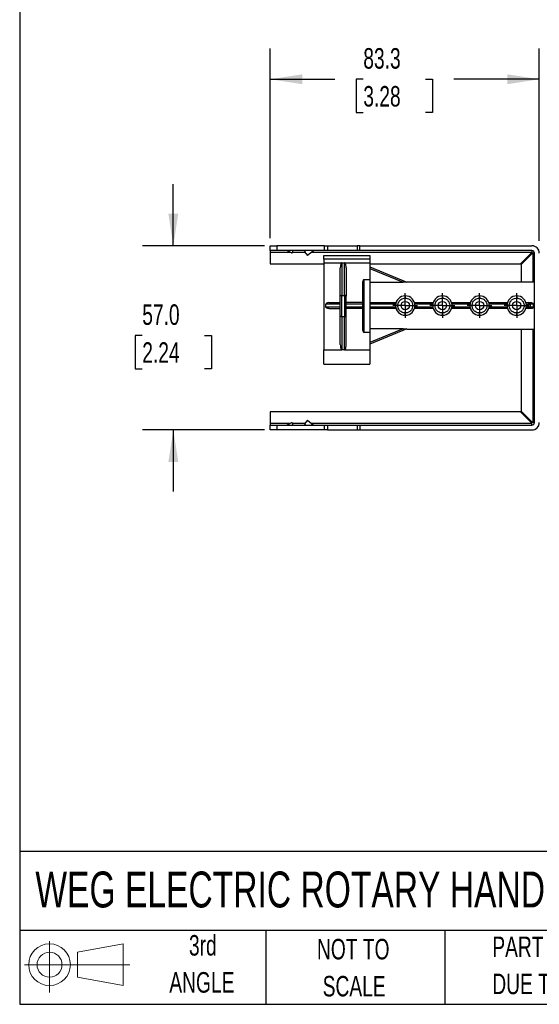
# Model space of a CAD drawing. Header units: millimetres. Extents: x 19 to 819, y 19 to 629.
# Tile 1 of 8: x 19 to 180, y 19 to 324. Entities that reach past the tile are written whole.
import ezdxf

# ---------------------------------------------------------------- set-up
doc = ezdxf.new("R2010")
doc.units = ezdxf.units.MM
doc.header["$LTSCALE"] = 3
doc.linetypes.add('CENTERX2', pattern=[20.32, 12.7, -2.54, 2.54, -2.54])
doc.layers.add('CENTER', color=40, linetype='CENTERX2')
doc.layers.add('SLD-DEFPOINTS', color=7, linetype='Continuous')
doc.layers.add('DIMENSIONS', color=140, linetype='Continuous', lineweight=25)
doc.layers.add('TEXT', color=140, linetype='Continuous', lineweight=25)
doc.styles.add('SLDTEXTSTYLE0', font='TXT', dxfattribs={"width": 0.7})
doc.dimstyles.new('SLDDIMSTYLE0', dxfattribs={"dimtxt": 6.474023, "dimasz": 9.906, "dimexe": 0, "dimexo": 0.0625, "dimgap": 1.618506, "dimtad": 0, "dimtih": 1, "dimtoh": 1, "dimrnd": 1e-09, "dimzin": 12, "dimdsep": 46, "dimtxsty": 'SLDTEXTSTYLE0', "dimsah": 1, "dimcen": 0.09, "dimadec": 0, "dimazin": 3, "dimtfac": 1, "dimtofl": 0, "dimtmove": 0, "dimatfit": 3, "dimfxl": 0, "dimfrac": 2, "dimtolj": 1, "dimtzin": 12, "dimarcsym": 0})
doc.dimstyles.new('SLDDIMSTYLE1', dxfattribs={"dimtxt": 6.474023, "dimasz": 9.906, "dimexe": 0, "dimexo": 0.0625, "dimgap": 1.618506, "dimtad": 0, "dimtih": 1, "dimtoh": 1, "dimrnd": 1e-09, "dimzin": 4, "dimdsep": 46, "dimtxsty": 'SLDTEXTSTYLE0', "dimsah": 1, "dimcen": 0.09, "dimadec": 0, "dimazin": 1, "dimtfac": 1, "dimtmove": 0, "dimatfit": 0, "dimfxl": 0, "dimfrac": 2, "dimtolj": 1, "dimtzin": 12, "dimarcsym": 0})

# ---------------------------------------------------------------- blocks, each defined once
blk = doc.blocks.new('Block11')
at = {"color": 7, "linetype": 'Continuous', "lineweight": 18}
for p, q in [((7.77, 15.93), (7.77, 0)), ((16.44, 12.5), (30.53, 15.1)), ((16.44, 4.79), (16.44, 12.5)), ((30.53, 15.1), (30.53, 2.19)), ((0, 8.65), (32.62, 8.65)), ((16.44, 4.79), (30.53, 2.19))]:
    blk.add_line(p, q, dxfattribs=at)
for radius in [6.45, 3.86]:
    blk.add_circle((7.77, 8.65), radius, dxfattribs=at)
blk = doc.blocks.new('Block12')
at = {"layer": 'SLD-DEFPOINTS'}
blk.add_blockref('Block11', (0, 0), dxfattribs=at)
blk = doc.blocks.new('SW_NOTE_0_4')
at = {"layer": 'TEXT', "color": 0, "char_height": 6.35, "attachment_point": 1, "style": 'SLDTEXTSTYLE0'}
for s, insert in [('PART DIMENSIONS MAY DIFFER SLIGHTLY', (0, 8.19)), ("DUE TO MANUFACTURER'S VARIANCES", (0, -3.28))]:
    blk.add_mtext(s, dxfattribs=dict(at, insert=insert))
blk = doc.blocks.new('SW_NOTE_0_5')
at = {"layer": 'TEXT', "color": 0, "char_height": 6.35, "attachment_point": 2, "style": 'SLDTEXTSTYLE0'}
for s, insert in [('NOT TO', (15.78, 8.19)), ('SCALE', (16.06, -3.28))]:
    blk.add_mtext(s, dxfattribs=dict(at, insert=insert))
blk = doc.blocks.new('SW_NOTE_0_6')
at = {"layer": 'TEXT', "color": 0, "char_height": 6.35, "attachment_point": 2, "style": 'SLDTEXTSTYLE0'}
for s, insert in [('3rd', (6.95, 8.19)), ('ANGLE', (6.65, -3.28))]:
    blk.add_mtext(s, dxfattribs=dict(at, insert=insert))
blk = doc.blocks.new('_D')
at = {"layer": 'DIMENSIONS'}
for p, q in [((96.61, 256.17), (96.61, 314.94)), ((179.91, 255.37), (179.91, 314.94)), ((96.61, 305.41), (116.64, 305.41)), ((125.42, 305.41), (123.24, 305.41)), ((123.24, 305.41), (123.24, 295.13)), ((144.66, 305.41), (146.83, 305.41)), ((146.83, 305.41), (146.83, 295.13)), ((179.91, 305.41), (153.43, 305.41)), ((123.24, 295.13), (125.42, 295.13)), ((146.83, 295.13), (144.66, 295.13))]:
    blk.add_line(p, q, dxfattribs=at)
for points in [[(96.61, 305.41), (106.51, 303.89), (106.51, 306.94)], [(179.91, 305.41), (170, 306.94), (170, 303.89)]]:
    blk.add_solid(points, dxfattribs=at)
at = {"layer": 'DIMENSIONS', "char_height": 6.35, "attachment_point": 1, "style": 'SLDTEXTSTYLE0'}
for s, insert in [('83.3', (125.42, 315.05)), ('3.28', (125.42, 303.31))]:
    blk.add_mtext(s, dxfattribs=dict(at, insert=insert))
blk = doc.blocks.new('_D_2')
at = {"layer": 'DIMENSIONS'}
for p, q in [((66.61, 253.86), (66.61, 272.91)), ((94.8, 253.86), (57.08, 253.86)), ((56.99, 226.1), (54.81, 226.1)), ((54.81, 226.1), (54.81, 215.81)), ((76.23, 226.1), (78.4, 226.1)), ((78.4, 226.1), (78.4, 215.81)), ((54.81, 215.81), (56.99, 215.81)), ((78.4, 215.81), (76.23, 215.81)), ((94.8, 196.86), (57.08, 196.86)), ((66.61, 196.86), (66.61, 177.81))]:
    blk.add_line(p, q, dxfattribs=at)
for points in [[(66.61, 253.86), (68.13, 263.76), (65.08, 263.76)], [(66.61, 196.86), (65.08, 186.95), (68.13, 186.95)]]:
    blk.add_solid(points, dxfattribs=at)
at = {"layer": 'DIMENSIONS', "char_height": 6.35, "attachment_point": 1, "style": 'SLDTEXTSTYLE0'}
for s, insert in [('57.0', (56.99, 235.73)), ('2.24', (56.99, 223.99))]:
    blk.add_mtext(s, dxfattribs=dict(at, insert=insert))
blk = doc.blocks.new('SW_CENTERMARKSYMBOL_0')
at = {"layer": 'CENTER', "color": 0}
for p, q in [((0, 2.54), (0, 3.84)), ((-2.54, 0), (-3.84, 0)), ((0, 0), (-2.54, 0)), ((0, 0), (0, 2.54)), ((0, 0), (0, -2.54)), ((0, 0), (2.54, 0)), ((2.54, 0), (3.84, 0)), ((0, -2.54), (0, -3.84))]:
    blk.add_line(p, q, dxfattribs=at)
blk = doc.blocks.new('SW_CENTERMARKSYMBOL_1')
at = {"layer": 'CENTER', "color": 0}
for p, q in [((0, 2.54), (0, 3.84)), ((-2.54, 0), (-3.84, 0)), ((0, 0), (-2.54, 0)), ((0, 0), (0, 2.54)), ((0, 0), (0, -2.54)), ((0, 0), (2.54, 0)), ((2.54, 0), (3.84, 0)), ((0, -2.54), (0, -3.84))]:
    blk.add_line(p, q, dxfattribs=at)
blk = doc.blocks.new('SW_CENTERMARKSYMBOL_2')
at = {"layer": 'CENTER', "color": 0}
for p, q in [((0, 2.54), (0, 3.84)), ((-2.54, 0), (-3.84, 0)), ((0, 0), (-2.54, 0)), ((0, 0), (0, 2.54)), ((0, 0), (0, -2.54)), ((0, 0), (2.54, 0)), ((2.54, 0), (3.84, 0)), ((0, -2.54), (0, -3.84))]:
    blk.add_line(p, q, dxfattribs=at)
blk = doc.blocks.new('SW_CENTERMARKSYMBOL_3')
at = {"layer": 'CENTER', "color": 0}
for p, q in [((0, 2.54), (0, 3.84)), ((-2.54, 0), (-3.84, 0)), ((0, 0), (-2.54, 0)), ((0, 0), (0, 2.54)), ((0, 0), (0, -2.54)), ((0, 0), (2.54, 0)), ((2.54, 0), (3.84, 0)), ((0, -2.54), (0, -3.84))]:
    blk.add_line(p, q, dxfattribs=at)

msp = doc.modelspace()

# ---------------------------------------------------------------- linework, layer by layer
for p, q in [((96.607, 252.357), (96.607, 253.857)), ((96.607, 253.857), (98.607, 253.857)), ((98.607, 253.857), (98.607, 252.357)), ((113.435, 253.857), (98.607, 253.857)), ((113.435, 252.357), (113.435, 253.857)), ((113.435, 253.857), (114.329, 253.857)), ((114.329, 253.857), (114.329, 252.357)), ((114.329, 253.857), (123.485, 253.857)), ((123.485, 253.857), (123.485, 252.357)), ((124.379, 253.857), (123.485, 253.857)), ((124.379, 252.357), (124.379, 253.857)), ((124.379, 253.857), (177.607, 253.857)), ((98.607, 252.357), (96.607, 252.357)), ((96.607, 252.357), (96.607, 251.857)), ((96.607, 251.857), (96.607, 248.261)), ((96.607, 251.857), (102.864, 251.857)), ((113.435, 252.357), (98.607, 252.357)), ((103.223, 251.69), (101.792, 252.357)), ((103.507, 252.357), (103.507, 251.871)), ((103.507, 251.857), (107.291, 251.857)), ((107.179, 252), (107.636, 252.357)), ((107.179, 252), (108.103, 250.818)), ((110.046, 252.336), (108.103, 250.818)), ((109.433, 251.857), (177.607, 251.857)), ((113.207, 250.857), (127.407, 250.857)), ((113.207, 249.767), (113.207, 250.857)), ((114.329, 252.357), (113.435, 252.357)), ((123.485, 252.357), (114.329, 252.357)), ((124.379, 252.357), (123.485, 252.357)), ((177.607, 252.357), (124.379, 252.357)), ((127.407, 250.857), (127.407, 249.767)), ((174.134, 248.261), (177.607, 251.734)), ((177.784, 251.557), (174.311, 248.085)), ((177.607, 252.357), (177.607, 251.857)), ((177.607, 251.857), (177.607, 251.734)), ((177.907, 251.557), (177.784, 251.557)), ((178.407, 251.557), (177.907, 251.557)), ((177.907, 251.557), (177.907, 242.626)), ((178.407, 199.157), (178.407, 251.557)), ((96.607, 248.261), (113.207, 248.261)), ((127.407, 249.767), (113.207, 249.767)), ((113.207, 249.767), (113.207, 248.614)), ((113.207, 248.614), (113.207, 221.683)), ((113.207, 248.614), (118.807, 248.614)), ((118.307, 238.271), (118.307, 247.04)), ((118.807, 248.614), (118.807, 238.466)), ((118.807, 248.614), (119.607, 248.614)), ((119.607, 238.466), (119.607, 248.614)), ((119.607, 248.614), (127.407, 248.614)), ((120.107, 247.04), (120.107, 238.271)), ((127.407, 249.767), (127.407, 248.614)), ((127.407, 248.614), (127.407, 243.354)), ((127.407, 248.261), (174.134, 248.261)), ((127.407, 247.357), (138.926, 242.615)), ((174.311, 248.085), (174.311, 242.626)), ((127.407, 246.817), (137.722, 242.57)), ((125.707, 227.1), (125.707, 243.354)), ((127.407, 243.354), (125.707, 243.354)), ((127.407, 243.354), (127.407, 227.1)), ((127.407, 242.57), (137.722, 242.57)), ((178.407, 242.626), (138.899, 242.626)), ((118.807, 231.988), (118.807, 238.466)), ((118.807, 238.466), (119.607, 238.466)), ((119.607, 238.466), (119.607, 231.988)), ((113.807, 234.957), (113.807, 235.757)), ((118.307, 235.757), (113.807, 235.757)), ((113.807, 234.957), (118.307, 234.957)), ((114.709, 236.257), (118.307, 236.257)), ((125.207, 236.257), (120.107, 236.257)), ((125.207, 235.757), (120.107, 235.757)), ((120.107, 234.957), (125.207, 234.957)), ((127.407, 236.257), (135.545, 236.257)), ((135.434, 235.757), (127.407, 235.757)), ((127.407, 234.957), (135.434, 234.957)), ((141.269, 236.257), (147.045, 236.257)), ((146.934, 235.757), (141.38, 235.757)), ((141.38, 234.957), (146.934, 234.957)), ((152.769, 236.257), (158.545, 236.257)), ((158.434, 235.757), (152.88, 235.757)), ((152.88, 234.957), (158.434, 234.957)), ((164.269, 236.257), (170.045, 236.257)), ((169.934, 235.757), (164.38, 235.757)), ((164.38, 234.957), (169.934, 234.957)), ((175.769, 236.257), (176.598, 236.257)), ((175.88, 235.757), (176.598, 235.757)), ((175.88, 234.957), (176.598, 234.957)), ((176.598, 236.257), (176.598, 235.757)), ((176.598, 236.257), (177.492, 236.257)), ((176.598, 235.757), (176.598, 234.957)), ((176.598, 235.757), (177.045, 235.757)), ((176.598, 234.957), (176.598, 234.457)), ((176.598, 234.957), (177.045, 234.957)), ((177.045, 235.757), (177.045, 234.957)), ((178.029, 235.757), (177.045, 235.757)), ((177.045, 234.957), (178.029, 234.957)), ((114.709, 234.457), (118.307, 234.457)), ((118.307, 223.3), (118.307, 232.199)), ((118.807, 231.988), (119.607, 231.988)), ((118.807, 231.988), (118.807, 221.683)), ((119.607, 221.683), (119.607, 231.988)), ((125.207, 234.457), (120.107, 234.457)), ((120.107, 223.3), (120.107, 232.199)), ((135.545, 234.457), (127.407, 234.457)), ((147.045, 234.457), (141.269, 234.457)), ((158.545, 234.457), (152.769, 234.457)), ((170.045, 234.457), (164.269, 234.457)), ((176.598, 234.457), (175.769, 234.457)), ((177.492, 234.457), (176.598, 234.457)), ((125.707, 227.1), (127.407, 227.1)), ((137.722, 228.145), (127.407, 228.145)), ((137.722, 228.145), (127.407, 223.898)), ((138.926, 228.1), (127.407, 223.357)), ((127.407, 227.1), (127.407, 221.683)), ((138.899, 228.089), (178.407, 228.089)), ((174.311, 228.089), (174.311, 202.63)), ((177.907, 228.089), (177.907, 199.157)), ((113.207, 221.683), (118.807, 221.683)), ((113.207, 217.257), (113.207, 221.683)), ((119.607, 221.683), (118.807, 221.683)), ((119.607, 221.683), (127.407, 221.683)), ((127.407, 221.683), (127.407, 217.257)), ((113.207, 217.257), (127.407, 217.257)), ((174.134, 202.454), (96.607, 202.454)), ((96.607, 202.454), (96.607, 198.857)), ((177.607, 198.981), (174.134, 202.454)), ((174.311, 202.63), (177.784, 199.157)), ((96.607, 198.857), (96.607, 198.357)), ((102.864, 198.857), (96.607, 198.857)), ((96.607, 196.857), (96.607, 198.357)), ((96.607, 198.357), (98.607, 198.357)), ((98.607, 198.357), (98.607, 196.857)), ((98.607, 198.357), (113.435, 198.357)), ((103.223, 199.025), (101.792, 198.357)), ((107.291, 198.857), (103.507, 198.857)), ((103.507, 198.844), (103.507, 198.357)), ((108.103, 199.897), (107.179, 198.715)), ((107.636, 198.357), (107.179, 198.715)), ((108.103, 199.897), (110.046, 198.379)), ((177.607, 198.857), (109.433, 198.857)), ((113.435, 196.857), (113.435, 198.357)), ((113.435, 198.357), (114.329, 198.357)), ((114.329, 198.357), (114.329, 196.857)), ((114.329, 198.357), (123.485, 198.357)), ((123.485, 198.357), (123.485, 196.857)), ((123.485, 198.357), (124.379, 198.357)), ((124.379, 198.357), (124.379, 196.857)), ((124.379, 198.357), (177.607, 198.357)), ((177.607, 198.857), (177.607, 198.981)), ((177.607, 198.357), (177.607, 198.857)), ((177.907, 199.157), (177.784, 199.157)), ((178.407, 199.157), (177.907, 199.157)), ((98.607, 196.857), (96.607, 196.857)), ((113.435, 196.857), (98.607, 196.857)), ((114.329, 196.857), (113.435, 196.857)), ((114.329, 196.857), (123.485, 196.857)), ((123.485, 196.857), (124.379, 196.857)), ((124.379, 196.857), (177.607, 196.857))]:
    msp.add_line(p, q)
at = {"flags": 128}
for points in [[(118.807, 238.466), (118.71, 238.462), (118.616, 238.451), (118.529, 238.433), (118.454, 238.409), (118.391, 238.379), (118.345, 238.346), (118.317, 238.309), (118.307, 238.271)], [(120.107, 238.271), (120.098, 238.309), (120.069, 238.346), (120.023, 238.379), (119.961, 238.409), (119.885, 238.433), (119.798, 238.451), (119.705, 238.462), (119.607, 238.466)], [(114.709, 234.457), (114.552, 234.465), (114.4, 234.488), (114.258, 234.524), (114.129, 234.574), (114.018, 234.636), (113.928, 234.707), (113.862, 234.786), (113.821, 234.871), (113.807, 234.957)], [(118.307, 232.199), (118.317, 232.158), (118.345, 232.118), (118.391, 232.082), (118.454, 232.05), (118.529, 232.024), (118.616, 232.004), (118.71, 231.992), (118.807, 231.988)], [(119.607, 231.988), (119.705, 231.992), (119.798, 232.004), (119.885, 232.024), (119.961, 232.05), (120.023, 232.082), (120.069, 232.118), (120.098, 232.158), (120.107, 232.199)]]:
    msp.add_lwpolyline(points, dxfattribs=at)
for centre in [(138.407, 235.357), (149.907, 235.357), (161.407, 235.357), (172.907, 235.357)]:
    msp.add_circle(centre, 1.3)
for centre, radius, start, end in [((177.607, 251.557), 2.3, 360, 90), ((103.307, 251.871), 0.2, 245, 0), ((110.107, 252.257), 0.1, 89.99999, 128), ((177.607, 251.557), 0.8, 360, 90), ((138.407, 235.357), 3, 90, 270), ((138.407, 235.357), 3, 270, 90), ((149.907, 235.357), 3, 90, 270), ((149.907, 235.357), 3, 270, 90), ((161.407, 235.357), 3, 90, 270), ((161.407, 235.357), 3, 270, 90), ((172.907, 235.357), 3, 90, 270), ((172.907, 235.357), 3, 270, 90), ((176.57, 235.782), 0.476, 356.98825, 86.63238), ((176.57, 234.932), 0.476, 273.36762, 3.01175), ((103.307, 198.844), 0.2, 0, 115), ((110.107, 198.457), 0.1, 232, 270.00001), ((177.607, 199.157), 2.3, 270, 0), ((177.607, 199.157), 0.8, 270, 0)]:
    msp.add_arc(centre, radius, start, end)
for centre, major_axis, ratio, start_param, end_param in [((114.709, 235.757), (0.901, 0), 0.5547002, 1.5707963, 3.1415927), ((181.657, 235.357), (0, 7.268), 0.5, 1.5157336, 1.6258591)]:
    msp.add_ellipse(centre, major_axis=major_axis, ratio=ratio, start_param=start_param, end_param=end_param)
for points, knots in [([(118.807, 248.614), (118.77, 248.614), (118.734, 248.6), (118.674, 248.559), (118.648, 248.532), (118.579, 248.447), (118.545, 248.381), (118.458, 248.183), (118.419, 248.041), (118.331, 247.617), (118.307, 247.33), (118.307, 247.04)], [0, 0, 0, 0, 0.0625, 0.0625, 0.125, 0.125, 0.25, 0.25, 0.5, 0.5, 1, 1, 1, 1]), ([(120.107, 247.04), (120.107, 247.33), (120.084, 247.618), (119.995, 248.042), (119.956, 248.184), (119.868, 248.383), (119.834, 248.448), (119.766, 248.533), (119.74, 248.56), (119.68, 248.6), (119.644, 248.614), (119.607, 248.614)], [0, 0, 0, 0, 0.5, 0.5, 0.75, 0.75, 0.875, 0.875, 0.9375, 0.9375, 1, 1, 1, 1]), ([(125.707, 243.354), (125.63, 243.354), (125.555, 243.331), (125.426, 243.25), (125.372, 243.195), (125.245, 243.004), (125.207, 242.851), (125.207, 242.699)], [0, 0, 0, 0, 0.25, 0.25, 0.5, 0.5, 1, 1, 1, 1]), ([(125.207, 242.699), (125.207, 242.303), (125.207, 241.841), (125.207, 240.781), (125.207, 240.184), (125.207, 238.878), (125.207, 238.168), (125.207, 236.687), (125.207, 235.915), (125.207, 234.375), (125.207, 233.607), (125.207, 232.142), (125.207, 231.445), (125.207, 230.168), (125.207, 229.589), (125.207, 228.568), (125.207, 228.127), (125.207, 227.754)], [0, 0, 0, 0, 0.125, 0.125, 0.25, 0.25, 0.375, 0.375, 0.5, 0.5, 0.625, 0.625, 0.75, 0.75, 0.875, 0.875, 1, 1, 1, 1]), ([(138.926, 242.615), (138.934, 242.611), (138.913, 242.607), (138.842, 242.6), (138.795, 242.596), (138.646, 242.587), (138.534, 242.583), (138.307, 242.576), (138.191, 242.574), (137.957, 242.57), (137.839, 242.57), (137.722, 242.57)], [0, 0, 0, 0, 0.125, 0.125, 0.25, 0.25, 0.5, 0.5, 0.75, 0.75, 1, 1, 1, 1]), ([(118.307, 232.199), (118.307, 232.277), (118.307, 232.434), (118.307, 232.673), (118.307, 232.915), (118.307, 233.16), (118.307, 233.408), (118.307, 233.83), (118.307, 234.434), (118.307, 235.223), (118.307, 236.014), (118.307, 236.707), (118.307, 237.298), (118.307, 237.792), (118.307, 238.112), (118.307, 238.271)], [0, 0, 0, 0, 0.04128844, 0.08248419, 0.12363595, 0.16479257, 0.20600288, 0.24731554, 0.37362282, 0.50001796, 0.62632524, 0.75272039, 0.83519273, 0.91748889, 1, 1, 1, 1]), ([(120.107, 232.199), (120.107, 232.658), (120.107, 233.149), (120.107, 234.167), (120.107, 234.695), (120.107, 235.752), (120.107, 236.282), (120.107, 237.308), (120.107, 237.805), (120.107, 238.271)], [0, 0, 0, 0, 0.25, 0.25, 0.5, 0.5, 0.75, 0.75, 1, 1, 1, 1]), ([(138.407, 238.357), (138.407, 238.357), (138.407, 238.342), (138.407, 238.274), (138.407, 238.221), (138.407, 238.084), (138.407, 238.001), (138.407, 237.829), (138.407, 237.74), (138.407, 237.657)], [0, 0, 0, 0, 0.25, 0.25, 0.5, 0.5, 0.75, 0.75, 1, 1, 1, 1]), ([(149.907, 238.357), (149.907, 238.357), (149.907, 238.342), (149.907, 238.274), (149.907, 238.221), (149.907, 238.084), (149.907, 238.001), (149.907, 237.829), (149.907, 237.74), (149.907, 237.657)], [0, 0, 0, 0, 0.25, 0.25, 0.5, 0.5, 0.75, 0.75, 1, 1, 1, 1]), ([(161.407, 238.357), (161.407, 238.357), (161.407, 238.342), (161.407, 238.274), (161.407, 238.221), (161.407, 238.084), (161.407, 238.001), (161.407, 237.829), (161.407, 237.74), (161.407, 237.657)], [0, 0, 0, 0, 0.25, 0.25, 0.5, 0.5, 0.75, 0.75, 1, 1, 1, 1]), ([(172.907, 238.357), (172.907, 238.357), (172.907, 238.342), (172.907, 238.274), (172.907, 238.221), (172.907, 238.084), (172.907, 238.001), (172.907, 237.829), (172.907, 237.74), (172.907, 237.657)], [0, 0, 0, 0, 0.25, 0.25, 0.5, 0.5, 0.75, 0.75, 1, 1, 1, 1]), ([(138.407, 233.057), (138.215, 233.057), (137.999, 233.081), (137.528, 233.218), (137.272, 233.333), (136.782, 233.701), (136.548, 233.957), (136.293, 234.434), (136.224, 234.608), (136.131, 234.974), (136.107, 235.166), (136.107, 235.549), (136.131, 235.741), (136.224, 236.107), (136.293, 236.281), (136.548, 236.758), (136.782, 237.013), (137.272, 237.381), (137.528, 237.497), (137.999, 237.634), (138.215, 237.657), (138.407, 237.657)], [0, 0, 0, 0, 0.125, 0.125, 0.25, 0.25, 0.375, 0.375, 0.4375, 0.4375, 0.5, 0.5, 0.5625, 0.5625, 0.625, 0.625, 0.75, 0.75, 0.875, 0.875, 1, 1, 1, 1]), ([(138.407, 237.657), (138.599, 237.657), (138.816, 237.634), (139.287, 237.497), (139.542, 237.381), (140.032, 237.013), (140.267, 236.758), (140.521, 236.281), (140.59, 236.107), (140.683, 235.741), (140.707, 235.549), (140.707, 235.166), (140.683, 234.974), (140.59, 234.608), (140.521, 234.434), (140.267, 233.957), (140.032, 233.701), (139.542, 233.333), (139.287, 233.218), (138.816, 233.081), (138.599, 233.057), (138.407, 233.057)], [0, 0, 0, 0, 0.125, 0.125, 0.25, 0.25, 0.375, 0.375, 0.4375, 0.4375, 0.5, 0.5, 0.5625, 0.5625, 0.625, 0.625, 0.75, 0.75, 0.875, 0.875, 1, 1, 1, 1]), ([(149.907, 233.057), (149.715, 233.057), (149.499, 233.081), (149.028, 233.218), (148.772, 233.333), (148.282, 233.701), (148.048, 233.957), (147.793, 234.434), (147.724, 234.608), (147.631, 234.974), (147.607, 235.166), (147.607, 235.549), (147.631, 235.741), (147.724, 236.107), (147.793, 236.281), (148.048, 236.758), (148.282, 237.013), (148.772, 237.381), (149.028, 237.497), (149.499, 237.634), (149.715, 237.657), (149.907, 237.657)], [0, 0, 0, 0, 0.125, 0.125, 0.25, 0.25, 0.375, 0.375, 0.4375, 0.4375, 0.5, 0.5, 0.5625, 0.5625, 0.625, 0.625, 0.75, 0.75, 0.875, 0.875, 1, 1, 1, 1]), ([(149.907, 237.657), (150.099, 237.657), (150.316, 237.634), (150.787, 237.497), (151.042, 237.381), (151.532, 237.013), (151.767, 236.758), (152.021, 236.281), (152.09, 236.107), (152.183, 235.741), (152.207, 235.549), (152.207, 235.166), (152.183, 234.974), (152.09, 234.608), (152.021, 234.434), (151.767, 233.957), (151.532, 233.701), (151.042, 233.333), (150.787, 233.218), (150.316, 233.081), (150.099, 233.057), (149.907, 233.057)], [0, 0, 0, 0, 0.125, 0.125, 0.25, 0.25, 0.375, 0.375, 0.4375, 0.4375, 0.5, 0.5, 0.5625, 0.5625, 0.625, 0.625, 0.75, 0.75, 0.875, 0.875, 1, 1, 1, 1]), ([(161.407, 233.057), (161.215, 233.057), (160.999, 233.081), (160.528, 233.218), (160.272, 233.333), (159.782, 233.701), (159.548, 233.957), (159.293, 234.434), (159.224, 234.608), (159.131, 234.974), (159.107, 235.166), (159.107, 235.549), (159.131, 235.741), (159.224, 236.107), (159.293, 236.281), (159.548, 236.758), (159.782, 237.013), (160.272, 237.381), (160.528, 237.497), (160.999, 237.634), (161.215, 237.657), (161.407, 237.657)], [0, 0, 0, 0, 0.125, 0.125, 0.25, 0.25, 0.375, 0.375, 0.4375, 0.4375, 0.5, 0.5, 0.5625, 0.5625, 0.625, 0.625, 0.75, 0.75, 0.875, 0.875, 1, 1, 1, 1]), ([(161.407, 237.657), (161.599, 237.657), (161.816, 237.634), (162.287, 237.497), (162.542, 237.381), (163.032, 237.013), (163.267, 236.758), (163.521, 236.281), (163.59, 236.107), (163.683, 235.741), (163.707, 235.549), (163.707, 235.166), (163.683, 234.974), (163.59, 234.608), (163.521, 234.434), (163.267, 233.957), (163.032, 233.701), (162.542, 233.333), (162.287, 233.218), (161.816, 233.081), (161.599, 233.057), (161.407, 233.057)], [0, 0, 0, 0, 0.125, 0.125, 0.25, 0.25, 0.375, 0.375, 0.4375, 0.4375, 0.5, 0.5, 0.5625, 0.5625, 0.625, 0.625, 0.75, 0.75, 0.875, 0.875, 1, 1, 1, 1]), ([(172.907, 233.057), (172.715, 233.057), (172.499, 233.081), (172.028, 233.218), (171.772, 233.333), (171.282, 233.701), (171.048, 233.957), (170.793, 234.434), (170.724, 234.608), (170.631, 234.974), (170.607, 235.166), (170.607, 235.549), (170.631, 235.741), (170.724, 236.107), (170.793, 236.281), (171.048, 236.758), (171.282, 237.013), (171.772, 237.381), (172.028, 237.497), (172.499, 237.634), (172.715, 237.657), (172.907, 237.657)], [0, 0, 0, 0, 0.125, 0.125, 0.25, 0.25, 0.375, 0.375, 0.4375, 0.4375, 0.5, 0.5, 0.5625, 0.5625, 0.625, 0.625, 0.75, 0.75, 0.875, 0.875, 1, 1, 1, 1]), ([(172.907, 237.657), (173.099, 237.657), (173.316, 237.634), (173.787, 237.497), (174.042, 237.381), (174.532, 237.013), (174.767, 236.758), (175.021, 236.281), (175.09, 236.107), (175.183, 235.741), (175.207, 235.549), (175.207, 235.166), (175.183, 234.974), (175.09, 234.608), (175.021, 234.434), (174.767, 233.957), (174.532, 233.701), (174.042, 233.333), (173.787, 233.218), (173.316, 233.081), (173.099, 233.057), (172.907, 233.057)], [0, 0, 0, 0, 0.125, 0.125, 0.25, 0.25, 0.375, 0.375, 0.4375, 0.4375, 0.5, 0.5, 0.5625, 0.5625, 0.625, 0.625, 0.75, 0.75, 0.875, 0.875, 1, 1, 1, 1]), ([(177.492, 236.257), (177.63, 236.257), (177.766, 236.212), (177.971, 236.029), (178.032, 235.896), (178.029, 235.757)], [0, 0, 0, 0, 0.5, 0.5, 1, 1, 1, 1]), ([(178.029, 234.957), (178.032, 234.82), (177.971, 234.685), (177.767, 234.504), (177.63, 234.457), (177.492, 234.457)], [0, 0, 0, 0, 0.5, 0.5, 1, 1, 1, 1]), ([(138.407, 232.357), (138.407, 232.357), (138.407, 232.373), (138.407, 232.441), (138.407, 232.494), (138.407, 232.631), (138.407, 232.714), (138.407, 232.886), (138.407, 232.975), (138.407, 233.057)], [0, 0, 0, 0, 0.25, 0.25, 0.5, 0.5, 0.75, 0.75, 1, 1, 1, 1]), ([(149.907, 232.357), (149.907, 232.357), (149.907, 232.373), (149.907, 232.441), (149.907, 232.494), (149.907, 232.631), (149.907, 232.714), (149.907, 232.886), (149.907, 232.975), (149.907, 233.057)], [0, 0, 0, 0, 0.25, 0.25, 0.5, 0.5, 0.75, 0.75, 1, 1, 1, 1]), ([(161.407, 232.357), (161.407, 232.357), (161.407, 232.373), (161.407, 232.441), (161.407, 232.494), (161.407, 232.631), (161.407, 232.714), (161.407, 232.886), (161.407, 232.975), (161.407, 233.057)], [0, 0, 0, 0, 0.25, 0.25, 0.5, 0.5, 0.75, 0.75, 1, 1, 1, 1]), ([(172.907, 232.357), (172.907, 232.357), (172.907, 232.373), (172.907, 232.441), (172.907, 232.494), (172.907, 232.631), (172.907, 232.714), (172.907, 232.886), (172.907, 232.975), (172.907, 233.057)], [0, 0, 0, 0, 0.25, 0.25, 0.5, 0.5, 0.75, 0.75, 1, 1, 1, 1]), ([(125.207, 227.754), (125.207, 227.602), (125.245, 227.45), (125.372, 227.26), (125.426, 227.204), (125.555, 227.124), (125.63, 227.1), (125.707, 227.1)], [0, 0, 0, 0, 0.5, 0.5, 0.75, 0.75, 1, 1, 1, 1]), ([(137.722, 228.145), (137.957, 228.145), (138.192, 228.142), (138.534, 228.132), (138.646, 228.128), (138.795, 228.119), (138.843, 228.115), (138.913, 228.108), (138.934, 228.104), (138.926, 228.1)], [0, 0, 0, 0, 0.5, 0.5, 0.75, 0.75, 0.875, 0.875, 1, 1, 1, 1]), ([(118.307, 223.3), (118.307, 223.003), (118.331, 222.709), (118.419, 222.274), (118.457, 222.129), (118.544, 221.924), (118.578, 221.857), (118.646, 221.769), (118.672, 221.741), (118.733, 221.698), (118.769, 221.683), (118.807, 221.683)], [0, 0, 0, 0, 0.5, 0.5, 0.75, 0.75, 0.875, 0.875, 0.9375, 0.9375, 1, 1, 1, 1]), ([(119.607, 221.683), (119.646, 221.683), (119.682, 221.698), (119.743, 221.742), (119.769, 221.77), (119.837, 221.859), (119.871, 221.926), (119.958, 222.131), (119.996, 222.276), (120.084, 222.71), (120.107, 223.003), (120.107, 223.3)], [0, 0, 0, 0, 0.0625, 0.0625, 0.125, 0.125, 0.25, 0.25, 0.5, 0.5, 1, 1, 1, 1])]:
    msp.add_open_spline(points, degree=3, knots=knots)
at = {"layer": 'TEXT'}
for p, q in [((19.05, 628.65), (19.05, 19.05)), ((819.15, 66.378), (19.05, 66.378)), ((819.15, 41.91), (19.05, 41.91)), ((95.25, 41.91), (95.25, 19.05)), ((150.635, 41.91), (150.635, 19.05)), ((19.05, 19.05), (819.15, 19.05))]:
    msp.add_line(p, q, dxfattribs=at)

# ---------------------------------------------------------------- block references
at = {"layer": 'CENTER'}
for name, p in [('SW_CENTERMARKSYMBOL_1', (138.407, 235.357)), ('SW_CENTERMARKSYMBOL_0', (149.907, 235.357)), ('SW_CENTERMARKSYMBOL_2', (161.407, 235.357)), ('SW_CENTERMARKSYMBOL_3', (172.907, 235.357))]:
    msp.add_blockref(name, p, dxfattribs=at)
at = {"layer": 'SLD-DEFPOINTS'}
msp.add_blockref('Block12', (20.514, 22.662), dxfattribs=at)
at = {"layer": 'TEXT'}
for name, p in [('SW_NOTE_0_6', (68.795, 32.295)), ('SW_NOTE_0_4', (165.358, 31.821)), ('SW_NOTE_0_5', (106.529, 31.113))]:
    msp.add_blockref(name, p, dxfattribs=at)

# ---------------------------------------------------------------- texts
at = {"layer": 'TEXT', "insert": (23.897, 60.151), "char_height": 11.1125, "attachment_point": 1, "style": 'SLDTEXTSTYLE0'}
msp.add_mtext('WEG ELECTRIC ROTARY HANDLE', dxfattribs=at)

# ---------------------------------------------------------------- dimensions: what is measured, and where the dimension line sits
at = {"layer": 'DIMENSIONS'}
dim = msp.add_linear_dim(base=(96.607, 305.415), p1=(179.907, 251.557), p2=(96.607, 252.357), dimstyle='SLDDIMSTYLE0', dxfattribs=at)
dim.commit()
dim.dimension.update_dxf_attribs({"geometry": '_D', "text_midpoint": (135.037, 305.415), "dimtype": 160})
dim = msp.add_linear_dim(base=(66.607, 196.857), p1=(98.607, 253.857), p2=(98.607, 196.857), angle=90, dimstyle='SLDDIMSTYLE1', dxfattribs=at)
dim.commit()
dim.dimension.update_dxf_attribs({"geometry": '_D_2', "text_midpoint": (66.607, 226.099), "dimtype": 160})

doc.saveas('drawing.dxf')
